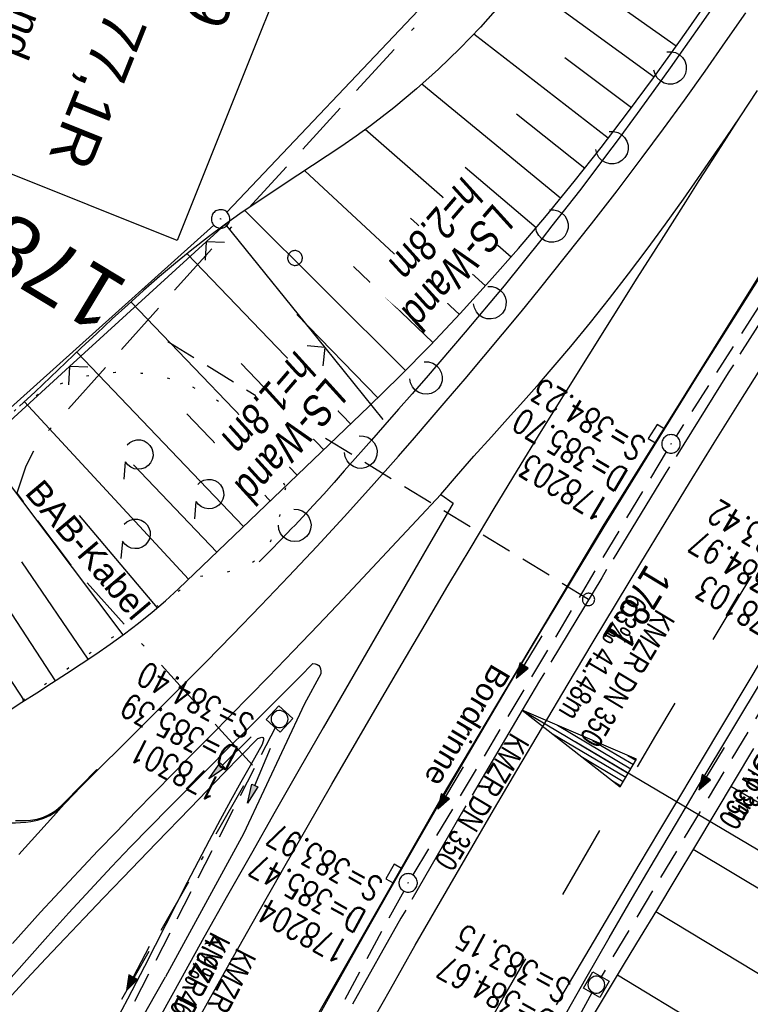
# Model space of a CAD drawing. Extents: x 508366 to 508907, y 448017 to 448810.
# Tile 38 of 47: x 508627 to 508686, y 448545 to 448624. Entities that reach past the tile are written whole.
import ezdxf
from ezdxf.enums import TextEntityAlignment as Align

# ---------------------------------------------------------------- set-up
doc = ezdxf.new("R2010")
doc.units = 0
doc.header["$LTSCALE"] = 10
doc.header["$MEASUREMENT"] = 0
for name, pattern in [('ACAD_ISO16W100', [73, 15, -6.5, 15, -6.5, 15, -7, 1, -7]), ('ACHSE', [5.5, 4, -0.5, 0.5, -0.5]), ('AUSGEZOGEN', [0]), ('LT00', [0]), ('LT02', [0.4, 0.2, -0.2]), ('LT07', [0.22, 0.02, -0.2]), ('LT17', [0.15, 0.1, -0.05]), ('STRICHLINIE2', [0.375, 0.25, -0.125])]:
    doc.linetypes.add(name, pattern=pattern)
doc.layers.get('0').update_dxf_attribs({"linetype": 'LT00'})
for name, color, linetype in [('--EK_FBR', 250, 'LT00'), ('--EK_Halt-Pfeil', 4, 'LT00'), ('--EK_Haltung', 7, 'STRICHLINIE2'), ('--EK_Haltung-Text', 140, 'LT00'), ('--EK_Schacht-Text', 5, 'LT00'), ('--EK_ST-93-1', 30, 'LT17'), ('--EL_DFK_AB_L', 21, 'LT00'), ('--EL_DFK_AB_P', 7, 'LT00'), ('--EL_Halt-Pfeil', 4, 'LT00'), ('--EL_Haltung', 182, 'STRICHLINIE2'), ('--EL_Haltung-Text', 182, 'LT00'), ('-AX-093', 35, 'ACHSE'), ('-EL-93-1', 250, 'LT00'), ('-ST-93-1', 250, 'LT00'), ('AS_TEXT_A', 152, 'Continuous'), ('BAB-KABEL', 220, 'ACAD_ISO16W100'), ('BAB-KABEL_TEXT', 221, 'Continuous'), ('BW_TEXT_B', 20, 'AUSGEZOGEN'), ('DFK_AB_L', 21, 'LT00'), ('DFK_AB_P', 7, 'LT00'), ('DFK_VERMPKT', 252, 'LT00'), ('GEHOELZ_SYMB', 252, 'Continuous'), ('LS-WAND_TEXT', 11, 'Continuous'), ('PFEIL', 140, 'AUSGEZOGEN'), ('RINNE_TEXT', 11, 'Continuous'), ('V125_AFBR_BAB', 250, 'LT00'), ('V125_BOESCH', 250, 'LT00'), ('V125_BOSCHUNG', 250, 'LT00'), ('V125_GEHOELZ', 250, 'LT07'), ('V125_GRABEN', 250, 'LT00'), ('V125_H_BORD', 8, 'LT00'), ('V125_KA_MULD', 182, 'LT00'), ('V125_KA_PRUF', 182, 'LT00'), ('V125_LAERM', 11, 'LT00'), ('V125_LD_MARK', 250, 'LT00'), ('V125_LG_MARK', 250, 'LT02'), ('V125_PARK_MS', 1, 'LT00'), ('V125_SINKK', 182, 'LT00'), ('V125_ZAUN', 40, 'LT00')]:
    doc.layers.add(name, color=color, linetype=linetype)
doc.styles.add('Arial', font='ARIAL.TTF')
doc.styles.add('Beschrift', font='ARIAL.TTF')
doc.styles.add('Haltungsbeschriftung', font='ARIAL.TTF', dxfattribs={"width": 0.75})
doc.styles.add('schachtbeschriftung', font='romans.shx', dxfattribs={"width": 0.75, "height": 2})
doc.styles.add('UNIR-O', font='unir_o.shx', dxfattribs={"height": 2.5})

# ---------------------------------------------------------------- blocks, each defined once
blk = doc.blocks.new('SYMB7010')
at = {"color": 0, "linetype": 'ByBlock'}
for points in [[(-0.031408, 0.499213), (-0.093728, 0.49134), (-0.15457, 0.475719), (-0.212975, 0.452595), (-0.268021, 0.422333), (-0.31884, 0.385411), (-0.36463, 0.342411), (-0.40467, 0.29401), (-0.438329, 0.240973), (-0.465074, 0.184136), (-0.484486, 0.124395), (-0.496256, 0.062692), (-0.5002, 0)], [(-0.5002, 0), (-0.496256, -0.062692), (-0.484486, -0.124395), (-0.465075, -0.184136), (-0.438329, -0.240973), (-0.404671, -0.29401), (-0.36463, -0.342411), (-0.31884, -0.385411), (-0.268021, -0.422333), (-0.212975, -0.452595), (-0.154571, -0.475719), (-0.093728, -0.49134), (-0.031408, -0.499213), (0.031408, -0.499213)], [(0.5002, 0), (0.496256, 0.062692), (0.484485, 0.124395), (0.465074, 0.184136), (0.438329, 0.240973), (0.40467, 0.29401), (0.36463, 0.342411), (0.31884, 0.385411), (0.268021, 0.422333), (0.212975, 0.452595), (0.15457, 0.475719), (0.093728, 0.49134), (0.031408, 0.499213), (-0.031408, 0.499213)], [(0.031408, -0.499213), (0.093728, -0.491341), (0.15457, -0.475719), (0.212975, -0.452595), (0.268021, -0.422333), (0.31884, -0.385411), (0.36463, -0.342411), (0.404671, -0.294011), (0.438329, -0.240974), (0.465075, -0.184136), (0.484486, -0.124395), (0.496256, -0.062692), (0.500201, 0)]]:
    blk.add_lwpolyline(points, dxfattribs=at)
blk = doc.blocks.new('SYMB0003')
at = {"color": 0, "linetype": 'ByBlock'}
for p, q in [((-0.015712, 0), (0.010166, 0.012015)), ((0, -0.021257), (-0.015712, 0)), ((0.010166, 0.012015), (0, -0.021257))]:
    blk.add_line(p, q, dxfattribs=at)
for points in [[(-0.031395, 0.499013), (-0.093691, 0.491144), (-0.154509, 0.475528), (-0.21289, 0.452414), (-0.267913, 0.422164), (-0.318712, 0.385257), (-0.364484, 0.342274), (-0.404509, 0.293893), (-0.438154, 0.240877), (-0.464888, 0.184062), (-0.484292, 0.124345), (-0.496058, 0.062667), (-0.5, 0)], [(-0.5, 0), (-0.496058, -0.062667), (-0.484292, -0.124345), (-0.464888, -0.184062), (-0.438154, -0.240877), (-0.404509, -0.293893), (-0.364485, -0.342274), (-0.318712, -0.385257), (-0.267914, -0.422164), (-0.21289, -0.452414), (-0.154509, -0.475529), (-0.093691, -0.491144), (-0.031395, -0.499014), (0.031395, -0.499014)], [(0.5, 0), (0.496057, 0.062667), (0.484292, 0.124345), (0.464888, 0.184062), (0.438153, 0.240877), (0.404509, 0.293893), (0.364484, 0.342274), (0.318712, 0.385257), (0.267913, 0.422164), (0.21289, 0.452414), (0.154509, 0.475528), (0.093691, 0.491144), (0.031395, 0.499013), (-0.031395, 0.499013)], [(0.031395, -0.499014), (0.093691, -0.491144), (0.154509, -0.475529), (0.21289, -0.452414), (0.267914, -0.422164), (0.318712, -0.385257), (0.364485, -0.342274), (0.404509, -0.293893), (0.438154, -0.240877), (0.464889, -0.184062), (0.484292, -0.124345), (0.496058, -0.062667), (0.5, 0)]]:
    blk.add_lwpolyline(points, dxfattribs=at)
blk = doc.blocks.new('SYMB18')
at = {"color": 0, "linetype": 'ByBlock'}
for p, q in [((1, 0.13), (0, 0)), ((0.615385, 0.08), (1, 0.08)), ((0.923077, 0.12), (1, 0.12)), ((0.000669, 0), (1, 0)), ((0.307692, 0.04), (1, 0.04)), ((0.307692, -0.04), (1, -0.04)), ((0.615385, -0.08), (1, -0.08)), ((0.923077, -0.12), (1, -0.12))]:
    blk.add_line(p, q, dxfattribs=at)
at = {"color": 0, "linetype": 'ByBlock', "flags": 128}
blk.add_lwpolyline([(0, 0), (1, -0.13), (1, 0.13)], dxfattribs=at)
blk = doc.blocks.new('SYMB2')
at = {"color": 0, "linetype": 'ByBlock', "flags": 128}
for points in [[(-0.031395, 0.499013), (-0.093691, 0.491144), (-0.154509, 0.475528), (-0.21289, 0.452414), (-0.267913, 0.422164), (-0.318712, 0.385257), (-0.364484, 0.342274), (-0.404509, 0.293893), (-0.438154, 0.240877), (-0.464888, 0.184062), (-0.484292, 0.124345), (-0.496058, 0.062667), (-0.5, 0)], [(-0.5, 0), (-0.496058, -0.062667), (-0.484292, -0.124345), (-0.464888, -0.184062), (-0.438154, -0.240877), (-0.404509, -0.293893), (-0.364485, -0.342274), (-0.318712, -0.385257), (-0.267914, -0.422164), (-0.21289, -0.452414), (-0.154509, -0.475529), (-0.093691, -0.491144), (-0.031395, -0.499014), (0.031395, -0.499014)], [(0.5, 0), (0.496057, 0.062667), (0.484292, 0.124345), (0.464888, 0.184062), (0.438153, 0.240877), (0.404509, 0.293893), (0.364484, 0.342274), (0.318712, 0.385257), (0.267913, 0.422164), (0.21289, 0.452414), (0.154509, 0.475528), (0.093691, 0.491144), (0.031395, 0.499013), (-0.031395, 0.499013)], [(0.031395, -0.499014), (0.093691, -0.491144), (0.154509, -0.475529), (0.21289, -0.452414), (0.267914, -0.422164), (0.318712, -0.385257), (0.364485, -0.342274), (0.404509, -0.293893), (0.438154, -0.240877), (0.464889, -0.184062), (0.484292, -0.124345), (0.496058, -0.062667), (0.5, 0)]]:
    blk.add_lwpolyline(points, dxfattribs=at)
blk = doc.blocks.new('GEHOELZ_SYMB')
at = {"layer": 'GEHOELZ_SYMB'}
blk.add_line((0, 0), (1.4, 0), dxfattribs=at)
blk.add_lwpolyline([(-1.388, 0.017), (-1.612, 0.221), (-1.778, 0.474), (-1.876, 0.761), (-1.898, 1.063), (-1.844, 1.361), (-1.718, 1.636), (-1.526, 1.87), (-1.282, 2.05), (-1, 2.162), (-0.7, 2.2), (-0.4, 2.162), (-0.118, 2.05), (0.126, 1.87), (0.318, 1.636), (0.444, 1.361), (0.498, 1.063), (0.476, 0.761), (0.378, 0.474), (0.212, 0.221), (-0.012, 0.017)], dxfattribs=at)
blk = doc.blocks.new('Pfreil3')
at = {"layer": 'PFEIL'}
blk.add_hatch(color=256, dxfattribs=at).paths.add_polyline_path([(-1.549, 0.273), (-1.549, -0.273), (0, 0)])
for p, q in [((-1.549, 0), (-4.831, 0)), ((-1.549, -0.273), (-1.549, 0.273)), ((-1.549, 0.273), (0, 0)), ((0, 0), (-1.549, -0.273))]:
    blk.add_line(p, q, dxfattribs=at)
blk = doc.blocks.new('SYMB0024')
at = {"color": 0, "linetype": 'ByBlock'}
for p, q in [((-0.5, 0.5), (0, 0)), ((0, 0), (0.5, 0.5))]:
    blk.add_line(p, q, dxfattribs=at)
blk = doc.blocks.new('SYMB7122')
at = {"color": 0, "linetype": 'ByBlock'}
for points in [[(-0.109975, -0.002365), (-0.106745, 0.026562), (-0.096041, 0.053629), (-0.078613, 0.076941), (-0.055681, 0.094866), (-0.028851, 0.106149), (0, 0.11)], [(0, 0.11), (0.028851, 0.106149), (0.055681, 0.094866), (0.078613, 0.076941), (0.096041, 0.053629), (0.106745, 0.026562), (0.109975, -0.002365)], [(-0.075234, -0.080249), (-0.093647, -0.057708), (-0.105504, -0.031126), (-0.109975, -0.002365)], [(0.109975, -0.002365), (0.105504, -0.031126), (0.093647, -0.057708), (0.075234, -0.080249)]]:
    blk.add_lwpolyline(points, dxfattribs=at)
blk = doc.blocks.new('SYMB0652')
at = {"color": 0, "linetype": 'ByBlock'}
blk.add_lwpolyline([(-0.15, -0.075), (0.15, -0.075), (0.15, 0.075), (-0.15, 0.075), (-0.15, -0.075)], dxfattribs=at)
blk = doc.blocks.new('SYMB1210')
at = {"color": 0, "linetype": 'ByBlock'}
blk.add_line((0.018815, -0.179014), (0.055623, -0.17119), dxfattribs=at)
for points in [[(-0.2, -0.2), (-0.2, 0.2), (0.2, 0.2), (0.2, -0.2), (-0.2, -0.2)], [(0.018815, 0.179014), (-0.018815, 0.179014), (-0.055623, 0.17119), (-0.09, 0.155885), (-0.120444, 0.133766), (-0.145623, 0.105801), (-0.164438, 0.073213), (-0.176067, 0.037424), (-0.18, 0)], [(-0.18, 0), (-0.176067, -0.037424), (-0.164438, -0.073213), (-0.145623, -0.105801), (-0.120444, -0.133766), (-0.09, -0.155885), (-0.055623, -0.17119), (-0.018815, -0.179014), (0.018815, -0.179014)], [(0.18, 0), (0.176067, 0.037424), (0.164438, 0.073213), (0.145623, 0.105801), (0.120444, 0.133766), (0.09, 0.155885), (0.055623, 0.17119), (0.018815, 0.179014)], [(0.055623, -0.17119), (0.09, -0.155885), (0.120444, -0.133766), (0.145623, -0.105801), (0.164438, -0.073213), (0.176067, -0.037424), (0.18, 0)]]:
    blk.add_lwpolyline(points, dxfattribs=at)
blk = doc.blocks.new('SYMB0070')
at = {"color": 0, "linetype": 'ByBlock'}
for p, q in [((-0.5, 0), (0.2, 0)), ((0.5, 0), (0.2, 0.1)), ((0.2, 0.1), (0.2, 0)), ((0.468, 0), (0.21, 0.086)), ((0.21, 0.086), (0.21, -0.086)), ((0.21, -0.086), (0.468, 0)), ((0.22, -0.072), (0.437, 0)), ((0.23, -0.058), (0.405, 0)), ((0.24, -0.045), (0.374, 0)), ((0.342, 0), (0.25, 0.031)), ((0.25, 0.031), (0.25, -0.031)), ((0.25, -0.031), (0.342, 0)), ((0.26, -0.017), (0.31, 0)), ((0.27, -0.003), (0.279, 0))]:
    blk.add_line(p, q, dxfattribs=at)
for points in [[(0.2, 0), (0.2, -0.1), (0.5, 0)], [(0.437, 0), (0.22, 0.072), (0.22, -0.072)], [(0.405, 0), (0.23, 0.058), (0.23, -0.058)], [(0.374, 0), (0.24, 0.045), (0.24, -0.045)], [(0.31, 0), (0.26, 0.017), (0.26, -0.017)], [(0.279, 0), (0.27, 0.003), (0.27, -0.003)]]:
    blk.add_lwpolyline(points, dxfattribs=at)

msp = doc.modelspace()

# ---------------------------------------------------------------- linework, layer by layer
at = {"layer": '--EK_FBR'}
msp.add_line((508660.869, 448585.899), (508661.863, 448585.196), dxfattribs=at)
at = {"layer": '--EK_FBR', "color": 2}
for points in [[(508789.824, 448750.717), (508786.067, 448745.698), (508771.843, 448726.472), (508757.47, 448706.792), (508743.579, 448687.553), (508729.456, 448667.609), (508715.295, 448647.154), (508700.427, 448624.898), (508687.452, 448604.877), (508674.014, 448583.308), (508661.318, 448562.04), (508649.445, 448541.184), (508637.956, 448519.937), (508626.469, 448497.705), (508616.197, 448476.875)], [(508643.994, 448574.516), (508646.283, 448576.882), (508648.556, 448579.265), (508650.809, 448581.666), (508653.041, 448584.086), (508655.249, 448586.528), (508657.432, 448588.992), (508658.73, 448590.481), (508660.019, 448591.978), (508661.303, 448593.479), (508662.831, 448595.277), (508664.352, 448597.08), (508665.866, 448598.89), (508667.37, 448600.708), (508668.864, 448602.534), (508670.987, 448605.172), (508673.085, 448607.831), (508675.155, 448610.511), (508677.197, 448613.212), (508678.914, 448615.532), (508680.612, 448617.866), (508682.291, 448620.213), (508683.955, 448622.572), (508685.605, 448624.94)], [(508654.771, 448542.228), (508656.779, 448545.794), (508658.803, 448549.35), (508660.84, 448552.899), (508662.891, 448556.441), (508664.953, 448559.976), (508667.025, 448563.505), (508669.107, 448567.029), (508671.196, 448570.548), (508673.146, 448573.818), (508675.103, 448577.084), (508677.069, 448580.344), (508679.045, 448583.598), (508681.032, 448586.845), (508683.033, 448590.083), (508685.048, 448593.312), (508687.08, 448596.531)], [(508699.439, 448593.021), (508697.644, 448590.184), (508695.865, 448587.337), (508694.101, 448584.48), (508692.349, 448581.615), (508690.608, 448578.744), (508688.875, 448575.868), (508687.148, 448572.987), (508685.425, 448570.104), (508683.704, 448567.22), (508681.983, 448564.336), (508680.295, 448561.511), (508678.606, 448558.686), (508676.92, 448555.861), (508675.237, 448553.033), (508673.559, 448550.203), (508671.889, 448547.368), (508670.228, 448544.528)]]:
    msp.add_lwpolyline(points, dxfattribs=at)
at = {"layer": '--EK_FBR'}
for points in [[(508626.145, 448549.494), (508628.426, 448552.021), (508630.737, 448554.521), (508633.074, 448556.996), (508634.595, 448558.58), (508636.125, 448560.156), (508637.661, 448561.726), (508639.202, 448563.291), (508640.745, 448564.854), (508642.289, 448566.416), (508643.832, 448567.979), (508645.371, 448569.545), (508646.904, 448571.117), (508648.923, 448573.206), (508650.931, 448575.305), (508652.929, 448577.414), (508654.92, 448579.529), (508656.906, 448581.65), (508658.889, 448583.774), (508660.869, 448585.899)], [(508661.863, 448585.196), (508659.755, 448581.555), (508657.648, 448577.914), (508655.543, 448574.272), (508653.441, 448570.628), (508651.342, 448566.982), (508649.393, 448563.586), (508647.45, 448560.187), (508645.513, 448556.784), (508643.584, 448553.377), (508641.665, 448549.964), (508639.756, 448546.546), (508635.85, 448539.464), (508631.995, 448532.355), (508628.19, 448525.219), (508625.144, 448519.42), (508622.13, 448513.605), (508619.147, 448507.774), (508616.192, 448501.928), (508611.273, 448492.039), (508606.434, 448482.11)], [(508626.672, 448556.71), (508628.2, 448558.399), (508629.723, 448560.092), (508630.072, 448560.481), (508630.424, 448560.867), (508631.065, 448561.549), (508631.72, 448562.219), (508632.382, 448562.881), (508633.049, 448563.54), (508635.255, 448565.72), (508637.454, 448567.905), (508639.644, 448570.099), (508641.825, 448572.302), (508643.994, 448574.516)]]:
    msp.add_lwpolyline(points, dxfattribs=at)
at = {"layer": '--EK_Haltung'}
for p, q in [((508700.718, 448623.177), (508679.933, 448590.623)), ((508679.144, 448589.347), (508658.605, 448555.046)), ((508693.453, 448579.502), (508673.858, 448546.794)), ((508647.455, 448567.02), (508626.933, 448527.008)), ((508657.861, 448553.744), (508639.69, 448520.373)), ((508673.114, 448545.492), (508654.711, 448511.712))]:
    msp.add_line(p, q, dxfattribs=at)
at = {"layer": '--EK_ST-93-1', "ltscale": 2.5}
msp.add_line((508672.84, 448577.378), (508638.733, 448598.266), dxfattribs=at)
at = {"layer": '--EL_Haltung'}
for p, q in [((508700.718, 448623.177), (508679.933, 448590.623)), ((508679.144, 448589.347), (508658.605, 448555.046)), ((508693.453, 448579.502), (508673.858, 448546.794)), ((508647.455, 448567.02), (508626.933, 448527.008)), ((508657.861, 448553.744), (508639.69, 448520.373)), ((508673.114, 448545.492), (508654.711, 448511.712))]:
    msp.add_line(p, q, dxfattribs=at)
at = {"layer": '-AX-093', "ltscale": 0.2}
msp.add_lwpolyline([(508705.385, 448628.557), (508700.002, 448620.409), (508694.671, 448612.228), (508689.393, 448604.012), (508684.171, 448595.76), (508679.009, 448587.471), (508673.909, 448579.143), (508668.874, 448570.776), (508667.467, 448568.41), (508662.519, 448559.991), (508657.641, 448551.532), (508652.832, 448543.033), (508648.092, 448534.495), (508643.423, 448525.918), (508638.824, 448517.304), (508634.296, 448508.652), (508629.839, 448499.963), (508625.453, 448491.238), (508621.139, 448482.477)], dxfattribs=at)
at = {"layer": '-EL-93-1'}
msp.add_line((508671.767, 448565.859), (508755.194, 448516.37), dxfattribs=at)
at = {"layer": 'BAB-KABEL', "ltscale": 0.03, "flags": 128}
msp.add_lwpolyline([(508761.637, 448761.991), (508761.413, 448761.665), (508751.074, 448746.056), (508734.064, 448723.741), (508723.724, 448711.345), (508718.212, 448704.459), (508713.613, 448696.376), (508686.717, 448654.757), (508671.534, 448637.703), (508644.305, 448608.039), (508629.576, 448591.601), (508628.23, 448590.167), (508627.243, 448588.193), (508626.505, 448585.996), (508630.756, 448580.349), (508635.557, 448574.979), (508645.734, 448563.785), (508632.922, 448541.342), (508625.71, 448528.169), (508618.608, 448514.09), (508612.89, 448501.411), (508605.911, 448486.638), (508596.525, 448468.082), (508590.352, 448454.717), (508583.484, 448438.345), (508575.927, 448420.369), (508569.566, 448404.62), (508561.374, 448379.926), (508559.189, 448373.378), (508539.254, 448373.924), (508535.422, 448332.257), (508534.583, 448325.665), (508534.174, 448323.891), (508530.897, 448314.887), (508523.651, 448292.891), (508510.802, 448255.585), (508499.723, 448218.809), (508491.79, 448185.85), (508486.047, 448161.381), (508483.035, 448139.227), (508479.751, 448113.403), (508481.527, 448103.17), (508480.164, 448094.262), (508478.935, 448090.579), (508477.433, 448087.401), (508476.34, 448080.034), (508476.228, 448079.151)], dxfattribs=at)
at = {"layer": 'DFK_AB_L'}
for p, q in [((508643.536, 448608.774), (508682.085, 448649.475)), ((508574.918, 448547.09), (508642.462, 448607.728))]:
    msp.add_line(p, q, dxfattribs=at)
at = {"layer": 'V125_AFBR_BAB'}
msp.add_line((508660.869, 448585.899), (508661.863, 448585.196), dxfattribs=at)
at = {"layer": 'V125_AFBR_BAB', "color": 0}
for points in [[(508789.824, 448750.717), (508786.067, 448745.698), (508771.843, 448726.472), (508757.47, 448706.792), (508743.579, 448687.553), (508729.456, 448667.609), (508715.295, 448647.154), (508700.427, 448624.898), (508687.452, 448604.877), (508674.014, 448583.308), (508661.318, 448562.04), (508649.445, 448541.184), (508637.956, 448519.937), (508626.469, 448497.705), (508616.197, 448476.875)], [(508654.771, 448542.228), (508656.779, 448545.794), (508658.803, 448549.35), (508660.84, 448552.899), (508662.891, 448556.441), (508664.953, 448559.976), (508667.025, 448563.505), (508669.107, 448567.029), (508671.196, 448570.548), (508673.146, 448573.818), (508675.103, 448577.084), (508677.069, 448580.344), (508679.045, 448583.598), (508681.032, 448586.845), (508683.033, 448590.083), (508685.048, 448593.312), (508687.08, 448596.531)], [(508699.439, 448593.021), (508697.644, 448590.184), (508695.865, 448587.337), (508694.101, 448584.48), (508692.349, 448581.615), (508690.608, 448578.744), (508688.875, 448575.868), (508687.148, 448572.987), (508685.425, 448570.104), (508683.704, 448567.22), (508681.983, 448564.336), (508680.295, 448561.511), (508678.606, 448558.686), (508676.92, 448555.861), (508675.237, 448553.033), (508673.559, 448550.203), (508671.889, 448547.368), (508670.228, 448544.528)]]:
    msp.add_lwpolyline(points, dxfattribs=at)
at = {"layer": 'V125_AFBR_BAB', "color": 2}
msp.add_lwpolyline([(508657.432, 448588.992), (508658.73, 448590.481), (508660.019, 448591.978), (508661.303, 448593.479), (508662.831, 448595.277), (508664.352, 448597.08), (508665.866, 448598.89), (508667.37, 448600.708), (508668.864, 448602.534), (508670.987, 448605.172), (508673.085, 448607.831), (508675.155, 448610.511), (508677.197, 448613.212), (508678.914, 448615.532), (508680.612, 448617.866), (508682.291, 448620.213), (508683.955, 448622.572), (508685.605, 448624.94)], dxfattribs=at)
at = {"layer": 'V125_AFBR_BAB'}
for points in [[(508626.672, 448556.71), (508628.2, 448558.399), (508629.723, 448560.092), (508630.072, 448560.481), (508630.424, 448560.867), (508631.065, 448561.549), (508631.72, 448562.219), (508632.382, 448562.881), (508633.049, 448563.54), (508635.255, 448565.72), (508637.454, 448567.905), (508639.644, 448570.099), (508641.825, 448572.302), (508643.994, 448574.516), (508646.283, 448576.882), (508648.556, 448579.265), (508650.809, 448581.666), (508653.041, 448584.086), (508655.249, 448586.528), (508657.432, 448588.992)], [(508626.145, 448549.494), (508628.426, 448552.021), (508630.737, 448554.521), (508633.074, 448556.996), (508634.595, 448558.58), (508636.125, 448560.156), (508637.661, 448561.726), (508639.202, 448563.291), (508640.745, 448564.854), (508642.289, 448566.416), (508643.832, 448567.979), (508645.371, 448569.545), (508646.904, 448571.117), (508648.923, 448573.206), (508650.931, 448575.305), (508652.929, 448577.414), (508654.92, 448579.529), (508656.906, 448581.65), (508658.889, 448583.774), (508660.869, 448585.899)], [(508661.863, 448585.196), (508659.755, 448581.555), (508657.648, 448577.914), (508655.543, 448574.272), (508653.441, 448570.628), (508651.342, 448566.982), (508649.393, 448563.586), (508647.45, 448560.187), (508645.513, 448556.784), (508643.584, 448553.377), (508641.665, 448549.964), (508639.756, 448546.546), (508635.85, 448539.464), (508631.995, 448532.355), (508628.19, 448525.219), (508625.144, 448519.42), (508622.13, 448513.605), (508619.147, 448507.774), (508616.192, 448501.928), (508611.273, 448492.039), (508606.434, 448482.11)]]:
    msp.add_lwpolyline(points, dxfattribs=at)
at = {"layer": 'V125_BOESCH'}
for points in [[(508625.712, 448568.262), (508626.91, 448569.043), (508628.114, 448569.818), (508629.318, 448570.592), (508630.521, 448571.368), (508631.717, 448572.152), (508632.903, 448572.948), (508634.075, 448573.761), (508635.23, 448574.595), (508636.363, 448575.454), (508637.471, 448576.344), (508638.55, 448577.269), (508639.597, 448578.234), (508655.031, 448593.019), (508657.551, 448595.483), (508660.024, 448597.998), (508662.449, 448600.561), (508664.826, 448603.171), (508667.155, 448605.823), (508669.438, 448608.518), (508671.674, 448611.251), (508673.864, 448614.02), (508676.007, 448616.824), (508678.105, 448619.659), (508679.436, 448621.504), (508680.75, 448623.36), (508682.051, 448625.225)], [(508665.69, 448625.572), (508664.088, 448623.776), (508662.421, 448622.042), (508660.692, 448620.373), (508658.905, 448618.77), (508657.06, 448617.237), (508655.162, 448615.777), (508654.009, 448614.943), (508652.842, 448614.131), (508651.665, 448613.336), (508650.479, 448612.552), (508649.29, 448611.775), (508648.101, 448610.999), (508646.916, 448610.22), (508645.738, 448609.431), (508644.57, 448608.629), (508643.417, 448607.809), (508642.046, 448606.787), (508640.699, 448605.734), (508639.374, 448604.653), (508638.067, 448603.547), (508636.776, 448602.42), (508635.499, 448601.275), (508634.232, 448600.115), (508632.974, 448598.944), (508631.722, 448597.765), (508630.473, 448596.582), (508629.226, 448595.398), (508627.976, 448594.216), (508626.722, 448593.039)]]:
    msp.add_lwpolyline(points, dxfattribs=at)
at = {"layer": 'V125_BOSCHUNG'}
for p, q in [((508678.156, 448619.729), (508667.357, 448627.592)), ((508679.951, 448622.229), (508674.535, 448626.076)), ((508674.443, 448614.769), (508663.542, 448623.195)), ((508676.32, 448617.242), (508670.908, 448621.295)), ((508670.583, 448609.906), (508659.331, 448619.142)), ((508672.531, 448612.323), (508667.009, 448616.724)), ((508666.561, 448605.139), (508654.74, 448615.468)), ((508662.381, 448600.489), (508649.842, 448612.135)), ((508668.599, 448607.517), (508662.837, 448612.383)), ((508657.999, 448595.932), (508644.98, 448608.914)), ((508664.494, 448602.801), (508658.401, 448608.285)), ((508653.555, 448591.605), (508640.296, 448605.409)), ((508660.219, 448598.202), (508653.799, 448604.364)), ((508649.213, 448587.446), (508635.749, 448601.501)), ((508655.768, 448593.73), (508649.195, 448600.476)), ((508644.88, 448583.295), (508631.353, 448597.416)), ((508651.379, 448589.521), (508644.689, 448596.505)), ((508640.421, 448579.023), (508627.122, 448593.413)), ((508647.046, 448585.37), (508640.293, 448592.421)), ((508635.11, 448574.507), (508623.44, 448590.025)), ((508642.714, 448581.22), (508635.945, 448588.286)), ((508629.625, 448570.789), (508619.41, 448586.42)), ((508637.907, 448576.71), (508631.57, 448584.186)), ((508632.291, 448572.535), (508626.911, 448580.421)), ((508627.113, 448569.174), (508622.118, 448576.789)), ((508684.389, 448562.252), (508735.398, 448531.743)), ((508681.323, 448557.126), (508733.907, 448525.612)), ((508678.289, 448552.079), (508731.579, 448519.88)), ((508675.182, 448546.946), (508728.931, 448514.468))]:
    msp.add_line(p, q, dxfattribs=at)
at = {"layer": 'V125_GEHOELZ', "flags": 128}
msp.add_lwpolyline([(508648.268, 448586.432), (508648.118, 448585.654), (508647.96, 448584.886), (508647.785, 448584.138), (508647.584, 448583.417), (508647.348, 448582.735), (508647.069, 448582.101), (508646.739, 448581.524), (508646.348, 448581.013), (508645.888, 448580.579), (508645.437, 448580.273), (508644.936, 448580.022), (508644.392, 448579.818), (508643.813, 448579.652), (508643.206, 448579.519), (508642.578, 448579.408), (508641.935, 448579.314), (508641.286, 448579.227), (508622.183, 448565.85), (508620.61, 448564.187), (508619.04, 448562.53), (508617.475, 448560.883), (508615.918, 448559.254), (508614.372, 448557.647), (508612.839, 448556.069), (508611.322, 448554.525), (508609.824, 448553.02), (508608.347, 448551.561), (508606.895, 448550.153), (508605.469, 448548.801), (508604.072, 448547.512), (508602.707, 448546.29), (508601.377, 448545.143), (508600.085, 448544.074), (508598.832, 448543.091), (508597.622, 448542.198), (508596.458, 448541.402), (508595.342, 448540.708), (508594.276, 448540.121), (508593.264, 448539.648), (508592.307, 448539.293), (508591.41, 448539.063), (508590.574, 448538.964), (508589.802, 448539), (508589.096, 448539.179), (508588.461, 448539.504), (508587.897, 448539.983), (508587.408, 448540.62), (508586.996, 448541.421), (508586.664, 448542.393), (508586.492, 448543.121), (508586.354, 448543.915), (508586.251, 448544.763), (508586.182, 448545.656), (508586.147, 448546.583), (508586.144, 448547.535), (508586.175, 448548.5), (508586.237, 448549.469), (508586.332, 448550.432), (508586.457, 448551.377), (508586.632, 448552.397), (508586.838, 448553.39), (508587.069, 448554.36), (508587.319, 448555.314), (508587.582, 448556.257), (508587.851, 448557.194), (508626.701, 448593.027), (508627.564, 448593.624), (508628.47, 448594.155), (508629.413, 448594.617), (508630.388, 448595.006), (508631.389, 448595.321), (508632.411, 448595.56), (508633.449, 448595.721), (508634.495, 448595.804), (508635.545, 448595.809), (508636.592, 448595.734), (508637.631, 448595.581), (508638.655, 448595.35), (508639.659, 448595.043), (508640.636, 448594.662), (508641.583, 448594.208), (508642.493, 448593.684), (508643.361, 448593.093), (508644.182, 448592.439), (508644.951, 448591.725), (508645.665, 448590.956), (508646.319, 448590.134), (508646.909, 448589.266), (508647.433, 448588.356), (508647.887, 448587.41), (508648.268, 448586.432)], dxfattribs=at)
at = {"layer": 'V125_GRABEN'}
for points in [[(508625.636, 448546.262), (508627.316, 448548.174), (508629.009, 448550.076), (508630.715, 448551.964), (508632.438, 448553.837), (508634.178, 448555.694), (508635.727, 448557.315), (508637.289, 448558.924), (508638.861, 448560.523), (508640.441, 448562.115), (508642.027, 448563.701), (508643.616, 448565.285), (508645.206, 448566.868), (508646.793, 448568.452), (508648.376, 448570.041), (508649.434, 448571.108), (508650.489, 448572.177)], [(508650.489, 448572.177), (508650.675, 448572.148), (508650.843, 448572.104), (508650.976, 448572.027), (508651.064, 448571.904), (508651.111, 448571.745), (508651.133, 448571.56), (508651.142, 448571.363)], [(508651.142, 448571.363), (508649.816, 448568.913), (508644.879, 448558.381), (508638.55, 448546.784)], [(508670.761, 448543.342), (508672.63, 448546.645), (508674.515, 448549.939), (508676.417, 448553.223), (508678.185, 448556.242), (508679.965, 448559.253), (508681.757, 448562.258), (508683.556, 448565.258), (508685.362, 448568.254), (508687.173, 448571.248)], [(508625.799, 448544.966), (508627.325, 448546.628), (508628.864, 448548.279), (508630.412, 448549.922), (508631.968, 448551.556), (508633.53, 448553.186), (508635.096, 448554.812), (508637.825, 448557.639), (508640.557, 448560.463), (508643.292, 448563.284), (508646.027, 448566.104)], [(508646.027, 448566.104), (508646.199, 448566.168), (508646.349, 448566.207), (508646.453, 448566.196), (508646.495, 448566.117), (508646.485, 448565.98), (508646.439, 448565.804), (508646.375, 448565.61)], [(508646.375, 448565.61), (508645.517, 448564.091), (508644.664, 448562.571), (508643.817, 448561.046), (508642.982, 448559.516), (508642.081, 448557.829), (508641.195, 448556.134), (508640.319, 448554.434), (508639.449, 448552.731), (508638.583, 448551.025), (508637.716, 448549.32), (508636.845, 448547.617), (508635.483, 448544.989), (508634.105, 448542.37), (508632.714, 448539.758), (508631.313, 448537.151), (508629.903, 448534.549), (508628.489, 448531.949), (508627.072, 448529.35), (508625.656, 448526.751)], [(508686.217, 448565.307), (508684.645, 448562.68), (508683.073, 448560.052), (508681.501, 448557.425), (508679.927, 448554.799), (508678.347, 448552.175), (508677.041, 448550.016), (508675.734, 448547.858), (508674.427, 448545.699), (508673.126, 448543.537)], [(508613.381, 448499.35), (508614.233, 448500.993), (508615.083, 448502.636), (508616.422, 448505.241), (508617.756, 448507.849), (508619.086, 448510.459), (508620.415, 448513.07), (508621.746, 448515.679), (508623.081, 448518.286), (508624.424, 448520.889), (508625.777, 448523.487), (508627.142, 448526.078), (508628.534, 448528.684), (508629.94, 448531.283), (508631.357, 448533.876), (508632.784, 448536.464), (508634.219, 448539.048), (508635.659, 448541.628), (508637.104, 448544.207), (508638.55, 448546.784)]]:
    msp.add_lwpolyline(points, dxfattribs=at)
at = {"layer": 'V125_H_BORD'}
msp.add_line((508632.978, 448563.598), (508633.049, 448563.54), dxfattribs=at)
for points in [[(508626.596, 448497.665), (508631.057, 448506.421), (508635.586, 448515.141), (508640.181, 448523.827), (508644.843, 448532.477), (508649.571, 448541.091), (508651.906, 448545.287), (508654.258, 448549.475), (508656.627, 448553.652), (508659.014, 448557.819), (508661.419, 448561.976), (508663.922, 448566.255), (508666.445, 448570.523), (508668.986, 448574.779), (508671.545, 448579.025), (508674.121, 448583.261), (508677.802, 448589.253), (508681.515, 448595.226), (508685.257, 448601.18), (508689.029, 448607.115), (508692.83, 448613.032), (508696.658, 448618.931), (508700.514, 448624.813)], [(508626.4, 448559.461), (508626.808, 448559.449), (508627.215, 448559.449), (508627.621, 448559.475), (508628.141, 448559.565), (508628.65, 448559.719), (508629.133, 448559.937), (508629.578, 448560.217), (508629.854, 448560.44), (508630.114, 448560.682), (508630.366, 448560.933), (508632.978, 448563.598)]]:
    msp.add_lwpolyline(points, dxfattribs=at)
at = {"layer": 'V125_LAERM'}
for points in [[(508684.044, 448627.019), (508683.499, 448626.228), (508681.843, 448623.849), (508680.175, 448621.479), (508679.453, 448620.468)], [(508679.453, 448620.468), (508678.492, 448619.12), (508676.792, 448616.772), (508675.073, 448614.439), (508674.743, 448614.002)], [(508674.743, 448614.002), (508672.109, 448610.517), (508669.874, 448607.655)], [(508669.874, 448607.655), (508669.083, 448606.641), (508665.997, 448602.814), (508664.846, 448601.432)], [(508664.846, 448601.432), (508662.851, 448599.035), (508659.669, 448595.334)], [(508659.669, 448595.334), (508659.646, 448595.307), (508658.543, 448594.05), (508657.437, 448592.796), (508656.331, 448591.541), (508655.237, 448590.294), (508654.388, 448589.325)], [(508654.388, 448589.325), (508654.143, 448589.046), (508653.048, 448587.8), (508652.215, 448586.859), (508651.377, 448585.922), (508650.532, 448584.992), (508649.678, 448584.071), (508649.028, 448583.386)], [(508649.028, 448583.386), (508648.803, 448583.148), (508647.919, 448582.234), (508647.029, 448581.325), (508646.137, 448580.419)]]:
    msp.add_lwpolyline(points, dxfattribs=at)
at = {"layer": 'V125_LD_MARK'}
for points in [[(508639.753, 448540.701), (508642.088, 448544.914), (508644.055, 448548.427), (508646.036, 448551.932), (508648.028, 448555.431), (508650.031, 448558.924), (508652.042, 448562.411), (508654.061, 448565.895), (508655.897, 448569.05), (508657.739, 448572.201), (508659.589, 448575.347), (508661.448, 448578.488), (508663.318, 448581.622), (508665.2, 448584.749), (508667.096, 448587.868), (508669.014, 448590.99), (508670.945, 448594.105), (508672.887, 448597.213), (508674.838, 448600.315), (508676.796, 448603.413), (508678.759, 448606.508), (508680.724, 448609.601), (508681.823, 448611.329), (508682.923, 448613.055), (508684.027, 448614.78), (508685.136, 448616.501), (508686.527, 448618.642)], [(508660.869, 448585.899), (508662.133, 448587.378), (508663.539, 448588.998), (508664.967, 448590.566), (508666.275, 448592.012), (508667.575, 448593.464), (508668.864, 448594.926), (508670.14, 448596.4), (508671.4, 448597.887), (508672.992, 448599.824), (508674.555, 448601.785), (508676.088, 448603.77), (508677.595, 448605.775), (508679.076, 448607.799), (508680.535, 448609.839), (508681.697, 448611.496), (508682.849, 448613.161), (508683.994, 448614.83), (508685.136, 448616.501)]]:
    msp.add_lwpolyline(points, dxfattribs=at)
at = {"layer": 'V125_LG_MARK', "ltscale": 3, "flags": 128}
msp.add_lwpolyline([(508731.961, 448649.572), (508729.236, 448645.551), (508726.511, 448641.53), (508724.263, 448638.212), (508722.017, 448634.893), (508719.773, 448631.572), (508717.534, 448628.249), (508715.301, 448624.921), (508712.483, 448620.7), (508709.678, 448616.471), (508706.887, 448612.233), (508704.111, 448607.984), (508701.352, 448603.725), (508698.611, 448599.453), (508695.89, 448595.17), (508692.896, 448590.404), (508689.926, 448585.623), (508686.98, 448580.827), (508684.057, 448576.017), (508681.156, 448571.194), (508678.275, 448566.358), (508674.118, 448559.299), (508670.002, 448552.215), (508665.927, 448545.108), (508661.892, 448537.978), (508659.913, 448534.446), (508657.945, 448530.908), (508655.99, 448527.364), (508654.047, 448523.812), (508652.12, 448520.252), (508650.208, 448516.684), (508648.313, 448513.107), (508646.631, 448509.895), (508644.961, 448506.676), (508643.301, 448503.452), (508641.65, 448500.223), (508640.005, 448496.991), (508638.365, 448493.757), (508636.726, 448490.522)], dxfattribs=at)
at = {"layer": 'V125_PARK_MS'}
msp.add_lwpolyline([(508621.857, 448557.795), (508622.213, 448558.077), (508622.572, 448558.349), (508622.94, 448558.598), (508623.321, 448558.816), (508623.718, 448558.99), (508624.144, 448559.116), (508624.587, 448559.196), (508625.041, 448559.242), (508625.501, 448559.263), (508625.96, 448559.272), (508626.384, 448559.277), (508626.803, 448559.288), (508627.221, 448559.315), (508627.638, 448559.366), (508628.169, 448559.476), (508628.687, 448559.642), (508629.181, 448559.866), (508629.636, 448560.152), (508629.911, 448560.375), (508630.171, 448560.616), (508630.424, 448560.867)], dxfattribs=at)
at = {"layer": 'V125_ZAUN'}
for p, q in [((508641.848, 448606.375), (508630.76, 448596.273)), ((508656.208, 448591.954), (508651.501, 448597.792)), ((508630.76, 448596.273), (508619.672, 448586.171))]:
    msp.add_line(p, q, dxfattribs=at)
msp.add_lwpolyline([(508651.501, 448597.792), (508643.423, 448607.81), (508641.848, 448606.375)], dxfattribs=at)

# ---------------------------------------------------------------- block references
at = {"layer": '--EK_Halt-Pfeil', "yscale": 4, "zscale": 4}
for p, xscale, rotation in [((508668.017, 448572.71), 3.999999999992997, 239.0876199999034), ((508682.798, 448563.659), 4.000000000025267, 239.0766499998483), ((508636.304, 448547.47), 4.000000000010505, 242.8492800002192)]:
    msp.add_blockref('SYMB0070', p, dxfattribs=dict(at, xscale=xscale, rotation=rotation))
at = {"layer": '--EL_Halt-Pfeil', "yscale": 4, "zscale": 4}
for p, xscale, rotation in [((508682.798, 448563.659), 4.000000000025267, 239.0766499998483), ((508661.647, 448562.097), 3.999999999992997, 239.0876199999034), ((508636.304, 448547.47), 4.000000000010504, 242.8492800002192)]:
    msp.add_blockref('SYMB0070', p, dxfattribs=dict(at, xscale=xscale, rotation=rotation))
at = {"layer": '-EL-93-1', "xscale": 9.999999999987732, "yscale": 10, "zscale": 10, "rotation": 329.323233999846}
msp.add_blockref('SYMB18', (508667.467, 448568.41), dxfattribs=at)
at = {"layer": '-ST-93-1', "rotation": 274.1956499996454}
msp.add_blockref('SYMB2', (508672.84, 448577.378), dxfattribs=at)
at = {"layer": 'DFK_AB_P', "xscale": 1.500000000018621, "yscale": 1.5, "zscale": 1.5, "rotation": 264.7377099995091}
msp.add_blockref('SYMB0003', (508643.02, 448608.228), dxfattribs=at)
at = {"layer": 'DFK_VERMPKT', "xscale": 1.200000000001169, "yscale": 1.200000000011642, "zscale": 1.2, "rotation": 264.7377100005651}
msp.add_blockref('SYMB7010', (508649.05, 448605.059), dxfattribs=at)
at = {"layer": 'GEHOELZ_SYMB', "rotation": 264.7377000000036}
for p in [(508635.292, 448588.523), (508641.02, 448585.316), (508635.054, 448582.09)]:
    msp.add_blockref('GEHOELZ_SYMB', p, dxfattribs=at)
at = {"layer": 'PFEIL'}
for p, rotation in [((508642.07, 448562.839), 224.9851722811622), ((508645.193, 448560.86), 247.1560099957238)]:
    msp.add_blockref('Pfreil3', p, dxfattribs=dict(at, rotation=rotation))
at = {"layer": 'V125_KA_MULD', "zscale": 3.8}
for p, xscale, yscale, rotation in [((508647.798, 448567.687), 3.800000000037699, 3.799999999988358, 47.77356172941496), ((508673.473, 448546.151), 3.800000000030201, 3.799999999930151, 59.92866058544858)]:
    msp.add_blockref('SYMB1210', p, dxfattribs=dict(at, xscale=xscale, yscale=yscale, rotation=rotation))
at = {"layer": 'V125_KA_PRUF', "xscale": 1.49999999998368, "yscale": 1.5, "zscale": 1.5, "rotation": 248.1984000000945}
for p in [(508679.53, 448589.992), (508658.22, 448554.403)]:
    msp.add_blockref('SYMB0003', p, dxfattribs=at)
at = {"layer": 'V125_LAERM', "yscale": 12, "zscale": 12}
for p, xscale, rotation in [((508679.453, 448620.468), 11.99999999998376, 234.5031300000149), ((508674.743, 448614.002), 11.99999999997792, 232.9178200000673), ((508669.874, 448607.655), 11.99999999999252, 232.0200299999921), ((508664.846, 448601.432), 12.00000000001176, 230.2201800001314), ((508659.669, 448595.334), 12.00000000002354, 229.3166700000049), ((508654.388, 448589.325), 11.99999999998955, 228.7769899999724), ((508649.028, 448583.386), 12.00000000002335, 226.5093400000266)]:
    msp.add_blockref('SYMB7122', p, dxfattribs=dict(at, xscale=xscale, rotation=rotation))
at = {"layer": 'V125_SINKK', "zscale": 4.5}
for p, xscale, yscale, rotation in [((508678.328, 448590.82), 4.500000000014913, 4.5, 58.07612565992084), ((508657.052, 448555.156), 4.500000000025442, 4.499999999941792, 60.34779113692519)]:
    msp.add_blockref('SYMB0652', p, dxfattribs=dict(at, xscale=xscale, yscale=yscale, rotation=rotation))
at = {"layer": 'V125_ZAUN', "yscale": 2.099999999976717, "zscale": 2.1}
for p, xscale, rotation in [((508641.848, 448606.375), 2.100000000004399, 222.3355700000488), ((508651.501, 448597.792), 2.099999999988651, 128.8781899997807), ((508630.76, 448596.273), 2.100000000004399, 222.3355700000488)]:
    msp.add_blockref('SYMB0024', p, dxfattribs=dict(at, xscale=xscale, rotation=rotation))

# ---------------------------------------------------------------- texts
at = {"layer": '--EK_Haltung-Text', "style": 'Haltungsbeschriftung', "width": 0.75}
for s, rotation, p in [('6.3‰ 41.48m', -120.91238, (508676.173, 448577.992)), ('KMZR DN 350', -120.91238, (508678.369, 448576.677)), ('6.8‰ 39.63m', -120.92335, (508689.894, 448569.667)), ('4.9‰ 46.47m', -117.15072, (508642.085, 448550.39)), ('KMZR DN 250', -117.15072, (508644.363, 448549.222))]:
    msp.add_text(s, height=1.8, rotation=rotation, dxfattribs=at).set_placement(p)
at = {"layer": '--EK_Schacht-Text', "style": 'schachtbeschriftung', "width": 0.75}
for s, rotation, p in [('S=384.23', -210.91238, (508677.643, 448590.243)), ('D=385.70', -210.91238, (508676.163, 448587.773)), ('178203', -210.91238, (508674.684, 448585.303)), ('S=383.42', -210.92335, (508691.952, 448580.4)), ('D=384.97', -210.92335, (508690.472, 448577.93)), ('178103', -210.92335, (508688.992, 448575.46)), ('S=384.40', -207.15073, (508645.898, 448567.821)), ('D=385.39', -207.15073, (508644.584, 448565.257)), ('178301', -207.15073, (508643.27, 448562.693)), ('S=383.97', -208.57109, (508656.323, 448554.575)), ('D=385.47', -208.57109, (508654.946, 448552.046)), ('178204', -208.57109, (508653.569, 448549.518)), ('S=383.15', -208.58211, (508671.577, 448546.327)), ('D=384.67', -208.58211, (508670.199, 448543.799))]:
    msp.add_text(s, height=2, rotation=rotation, dxfattribs=at).set_placement(p)
at = {"layer": '--EK_ST-93-1', "style": 'Beschrift'}
msp.add_text('178,100', height=5, rotation=-211.16737, dxfattribs=at).set_placement((508634.454, 448600.884), align=Align.MIDDLE_LEFT)
at = {"layer": '--EL_Haltung-Text', "style": 'Haltungsbeschriftung', "width": 0.75}
for s, rotation, p in [('KMZR DN 350', -120.92335, (508689.602, 448570.01)), ('KMZR DN 350', -120.91238, (508666.574, 448566.669)), ('KMZR DN 250', -117.15072, (508642.271, 448550.525))]:
    msp.add_text(s, height=1.8, rotation=rotation, dxfattribs=at).set_placement(p)
at = {"layer": '-ST-93-1', "style": 'Beschrift', "width": 0.8}
msp.add_text('  178.1', height=2.5, rotation=-121.16946, dxfattribs=at).set_placement((508678.356, 448581.668))
at = {"layer": 'AS_TEXT_A', "insert": (508597.804, 448491.6), "char_height": 5, "attachment_point": 1, "rotation": 248.1984, "style": 'UNIR-O'}
msp.add_mtext('\\pi-29.387;Parkplatz Roßbach', dxfattribs=at)
at = {"layer": 'RINNE_TEXT', "insert": (508666.594, 448571.347), "char_height": 1.8, "attachment_point": 1, "rotation": 239.16478, "style": 'Arial'}
msp.add_mtext('Bordrinne', dxfattribs=at)

# ---------------------------------------------------------------- next in the draw order: texts
at = {"layer": 'BAB-KABEL_TEXT', "insert": (508631.463, 448580.745), "char_height": 2, "attachment_point": 8, "rotation": 310.18327, "style": 'Beschrift', "bg_fill": 3, "box_fill_scale": 1.1, "bg_fill_color": 256, "bg_fill_transparency": 3937352}
msp.add_mtext('BAB-Kabel', dxfattribs=at)
at = {"layer": 'BW_TEXT_B', "insert": (508649.916, 448640.289), "char_height": 2, "width": 32.85056, "attachment_point": 1, "rotation": 248.1984, "style": 'Beschrift', "bg_fill": 3, "box_fill_scale": 1.5, "bg_fill_color": 256, "bg_fill_transparency": 3938427}
msp.add_mtext('\\pt10,14;{\\Funir_o|c0;\\H1.75x;6838719}\\P\\ptz;{\\H1.75x;N_93_L177,1R\\W0.8;\\P\\H0.3714x;\\W1;\\P\\H1.924x;Lärmschutzwand\\P\\H0.1999x;\\P\\H3.602x;\\P\\pt14;von  Km^I177,191\\Pbis  Km^I178,111}', dxfattribs=at)

# ---------------------------------------------------------------- next in the draw order: linework, layer by layer
at = {"layer": 'BW_TEXT_B'}
msp.add_lwpolyline([(508653.693, 448641.956), (508639.504, 448606.483), (508610.469, 448618.097), (508624.658, 448653.57)], close=True, dxfattribs=at)

# ---------------------------------------------------------------- next in the draw order: block references
at = {"layer": '--EL_DFK_AB_P', "xscale": 1.500000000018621, "yscale": 1.5, "zscale": 1.5, "rotation": 264.7377099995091}
msp.add_blockref('SYMB0003', (508643.02, 448608.228), dxfattribs=at)

# ---------------------------------------------------------------- next in the draw order: texts
at = {"layer": 'LS-WAND_TEXT', "insert": (508662.642, 448611.819), "char_height": 2.5, "attachment_point": 7, "rotation": 229.1984, "line_spacing_factor": 0.8, "style": 'Beschrift', "bg_fill": 3, "box_fill_scale": 1, "bg_fill_color": 256, "bg_fill_transparency": 7190816}
msp.add_mtext('{\\Q7;\\W0.8;LS-Wand\\Ph=2.8m}', dxfattribs=at)

# ---------------------------------------------------------------- next in the draw order: linework, layer by layer
at = {"layer": '--EL_DFK_AB_L'}
msp.add_line((508643.536, 448608.774), (508682.085, 448649.475), dxfattribs=at)

# ---------------------------------------------------------------- next in the draw order: texts
at = {"layer": 'LS-WAND_TEXT', "insert": (508649.101, 448597.714), "char_height": 2.5, "attachment_point": 7, "rotation": 229.1984, "line_spacing_factor": 0.8, "style": 'Beschrift', "bg_fill": 3, "box_fill_scale": 1, "bg_fill_color": 256, "bg_fill_transparency": 7190816}
msp.add_mtext('{\\Q7;\\W0.8;LS-Wand\\Ph=1.8m}', dxfattribs=at)

# ---------------------------------------------------------------- next in the draw order: linework, layer by layer
at = {"layer": '--EL_DFK_AB_L'}
msp.add_line((508574.918, 448547.09), (508642.462, 448607.728), dxfattribs=at)

doc.saveas('drawing.dxf')
